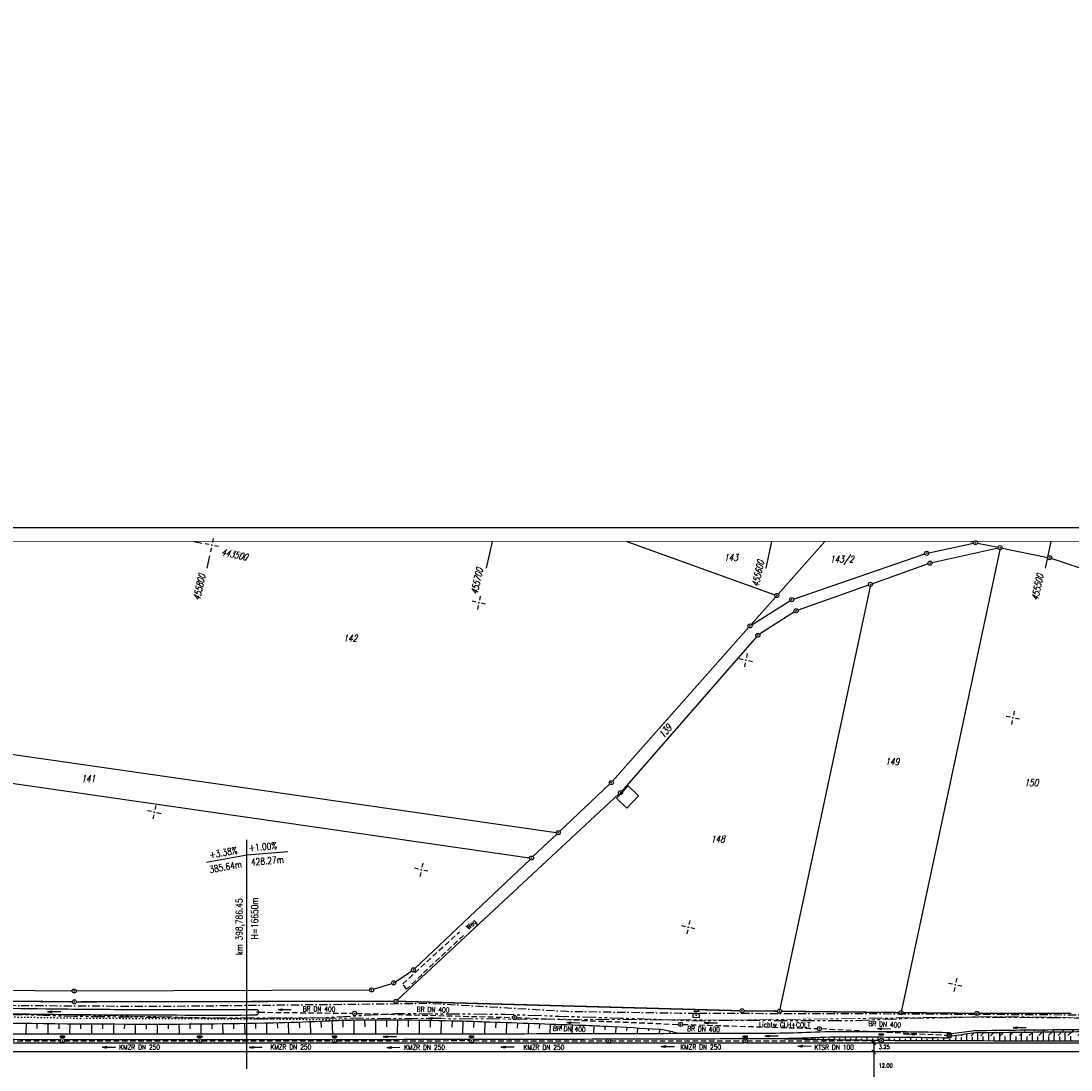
# Model space of a CAD drawing. Extents: x -134 to 1642, y -665 to 1050.
# Tile 23 of 88: x 229 to 614, y 221 to 605. Entities that reach past the tile are written whole.
import ezdxf
from ezdxf.enums import TextEntityAlignment as Align

# ---------------------------------------------------------------- set-up
doc = ezdxf.new("R2010")
doc.units = 0
doc.header["$LTSCALE"] = 2
doc.header["$MEASUREMENT"] = 0
for name, pattern in [('AUSGEZOGEN', [0]), ('BAB-FM2', [2.6, 1.5, -0.5, 0.1, -0.5]), ('GESTRICH-X2', [1.5, 1, -0.5]), ('PHANTOMX2', [5, 2.5, -0.5, 0.5, -0.5, 0.5, -0.5]), ('PUNKTX2_STR', [0.6, 0.1, -0.5])]:
    doc.linetypes.add(name, pattern=pattern)
doc.layers.get('0').update_dxf_attribs({"color": 8, "linetype": 'AUSGEZOGEN'})
for name, color, linetype in [('BAB_FM', 8, 'BAB-FM2'), ('BOESCHG', 8, 'AUSGEZOGEN'), ('DURCHL', 200, 'GESTRICH-X2'), ('FBRTOP', 8, 'AUSGEZOGEN'), ('FLSTNR', 8, 'AUSGEZOGEN'), ('GEBAEUDE', 8, 'AUSGEZOGEN'), ('GRENZL', 8, 'AUSGEZOGEN'), ('GRENZL-BAB', 7, 'AUSGEZOGEN'), ('GRENZP', 8, 'AUSGEZOGEN'), ('GRENZP-BAB', 7, 'AUSGEZOGEN'), ('KANAL', 200, 'GESTRICH-X2'), ('Lichtwellenleiter COLT', 8, 'PHANTOMX2'), ('Lichtwellenleiter GLH', 8, 'PHANTOMX2'), ('MULDE', 8, 'AUSGEZOGEN'), ('NETZ', 250, 'AUSGEZOGEN'), ('NUTZUNG', 8, 'PUNKTX2_STR'), ('NZ', 8, 'AUSGEZOGEN'), ('PFEIL', 200, 'CONTINUOUS'), ('PFEILTOP', 8, 'AUSGEZOGEN'), ('RAHMEN', 250, 'AUSGEZOGEN'), ('Rinne', 200, 'CONTINUOUS'), ('SCHRIFT', 8, 'AUSGEZOGEN'), ('SCHSYMBOL', 200, 'AUSGEZOGEN'), ('SIGNATUR', 8, 'AUSGEZOGEN'), ('TEXTO', 200, 'CONTINUOUS'), ('WEG', 8, 'GESTRICH-X2')]:
    doc.layers.add(name, color=color, linetype=linetype)
doc.styles.add('ROMANS', font='romans.shx', dxfattribs={"width": 0.8})
pattern_1 = [(45, (0, 0), (-1.767766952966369, 1.767766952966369), [])]

# ---------------------------------------------------------------- blocks, each defined once
blk = doc.blocks.new('IKR')
at = {"color": 0}
for p, q in [((-2.5, 0), (-1, 0)), ((0, 1), (0, 2.5)), ((1, 0), (2.5, 0)), ((0, -2.5), (0, -1))]:
    blk.add_line(p, q, dxfattribs=at)
blk.add_circle((0, 0), 0.05, dxfattribs=at)
blk.add_point((0, 0), dxfattribs=at)
blk = doc.blocks.new('SK')
for p, q in [((-1.353218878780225, 2.373460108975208), (1.383540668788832, 2.379368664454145)), ((-1.34730782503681, 2.379368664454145), (-0.7798588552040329, 2.178473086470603)), ((-0.00552735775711, 0.8726516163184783), (0.0003836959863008, 2.373460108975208)), ((0.8160916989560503, 2.58026424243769), (1.383540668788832, 2.379368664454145))]:
    blk.add_line(p, q)
blk.add_lwpolyline([(-1.761082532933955, -0.905871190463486), (1.738365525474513, -0.9081673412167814), (1.739544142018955, 0.8881029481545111), (-1.759903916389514, 0.8903990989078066)], close=True)
blk.add_point((0, 0))
blk = doc.blocks.new('GST')
at = {"color": 0}
blk.add_circle((0, 0), 0.75, dxfattribs=at)
blk.add_point((0, 0), dxfattribs=at)
blk = doc.blocks.new('13')
blk.add_lwpolyline([(0.7551444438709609, 1.217819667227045), (-0.7477110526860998, 1.217819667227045), (-0.7477110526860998, 1.800570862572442), (0.7551444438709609, 1.800570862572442)], close=True)
at = {"rotation": 180}
blk.add_blockref('GST', (0, 0), dxfattribs=at)
blk = doc.blocks.new('10')
blk.add_blockref('GST', (0, 0))
blk = doc.blocks.new('20')
blk.add_lwpolyline([(-0.7540238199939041, -0.7510624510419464), (0.7541923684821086, -0.7510624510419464), (0.7541923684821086, 0.7497802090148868), (-0.7540238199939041, 0.7497802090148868)], close=True)
blk.add_circle((0, 0), 0.6755038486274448)
blk.add_point((0, 0))
blk = doc.blocks.new('40')
at = {"color": 0}
blk.add_arc((0.0246800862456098, 0.3106833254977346), 0.9100732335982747, 192.5363002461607, 347.4636997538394, dxfattribs=at)
blk.add_point((0, 0), dxfattribs=at)
blk = doc.blocks.new('PFEIL2')
at = {"color": 0}
for p, q in [((0.8796887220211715, 0.0024565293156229), (-2.401395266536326, -0.0115320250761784)), ((0.8808543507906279, -0.2709205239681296), (0.8785230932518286, 0.2758335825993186)), ((0.8785230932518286, 0.2758335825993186), (2.42908935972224, 0.0090619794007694)), ((0.9110887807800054, 0.2702307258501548), (0.878570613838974, 0.2646884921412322)), ((0.9651190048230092, 0.2609349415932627), (0.8786494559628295, 0.2461975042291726)), ((1.019149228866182, 0.2516391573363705), (0.8787282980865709, 0.2277065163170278)), ((1.073179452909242, 0.24234337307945), (0.8788071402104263, 0.2092155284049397)), ((1.127209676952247, 0.2330475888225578), (0.8788859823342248, 0.1907245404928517)), ((1.18123990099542, 0.2237518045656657), (0.8789648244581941, 0.1722335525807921)), ((1.235270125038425, 0.2144560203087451), (0.8790436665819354, 0.1537425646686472)), ((1.289300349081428, 0.2051602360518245), (0.8791225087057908, 0.1352515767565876)), ((1.34333057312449, 0.195864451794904), (0.8792013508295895, 0.1167605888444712)), ((1.397360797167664, 0.1865686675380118), (0.8792801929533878, 0.0982696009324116)), ((1.451391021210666, 0.1772728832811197), (0.8793590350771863, 0.0797786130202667)), ((1.505421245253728, 0.1679770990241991), (0.8794378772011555, 0.0612876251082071)), ((1.559451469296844, 0.1586813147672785), (0.8795167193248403, 0.0427966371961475)), ((1.613481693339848, 0.1493855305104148), (0.8795955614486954, 0.024305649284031)), ((1.66751191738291, 0.140089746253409), (0.8796744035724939, 0.005814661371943)), ((1.721542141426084, 0.1307939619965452), (0.8797532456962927, -0.0126763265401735)), ((1.775572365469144, 0.1214981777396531), (0.8798320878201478, -0.0311673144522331)), ((1.82960258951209, 0.1122023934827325), (0.8799109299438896, -0.0496583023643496)), ((1.883632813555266, 0.1029066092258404), (0.8799897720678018, -0.0681492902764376)), ((1.937663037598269, 0.0936108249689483), (0.8800686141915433, -0.08664027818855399)), ((1.991693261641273, 0.0843150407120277), (0.8801474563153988, -0.105131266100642)), ((2.045723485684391, 0.0750192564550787), (0.8802262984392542, -0.1236222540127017)), ((2.099753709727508, 0.0657234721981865), (0.8803051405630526, -0.1421132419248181)), ((2.153783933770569, 0.056427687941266), (0.8803839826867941, -0.1606042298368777)), ((2.207814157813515, 0.0471319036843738), (0.8804628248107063, -0.1790952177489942)), ((2.26184438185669, 0.0378361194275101), (0.8805416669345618, -0.1975862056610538)), ((2.315874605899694, 0.0285403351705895), (0.8806205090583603, -0.2160771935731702)), ((2.36990482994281, 0.0192445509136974), (0.8806993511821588, -0.2345681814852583)), ((2.423935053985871, 0.009948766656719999), (0.8807781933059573, -0.2530591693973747)), ((2.42908935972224, 0.0090619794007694), (0.8808543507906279, -0.2709205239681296))]:
    blk.add_line(p, q, dxfattribs=at)

msp = doc.modelspace()

# ---------------------------------------------------------------- hatches: boundary and pattern name
at = {"layer": 'Rinne'}
h = msp.add_hatch(dxfattribs=at)
h.set_pattern_fill('ANSI31', color=256, scale=20, style=0)
h.set_pattern_definition(pattern_1)
edge = h.paths.add_edge_path()
edge.add_arc((275.3678679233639, -21751.93460440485), 21947.71160311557, 89.37835797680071, 89.45558254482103, ccw=False)
edge.add_arc((441.1643894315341, -6471.326879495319), 6666.204448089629, 89.23823455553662, 89.37835802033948, ccw=False)
edge.add_arc((-14330.56611804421, -1117453.652150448), 1117746.728571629, 89.23636225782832, 89.23823455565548, ccw=False)
edge.add_arc((523.4268695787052, -3023.765735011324), 3217.853735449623, 89.20146436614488, 89.23635939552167, ccw=False)
edge.add_arc((555.1156307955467, -750.2106921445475), 944.0778646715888, 86.9472946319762, 89.20146436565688, ccw=False)
edge.add_arc((625.8602380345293, 576.3278124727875), 384.3457137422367, 266.9472946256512, 270.4805115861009)
edge.add_arc((580.8616385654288, 5941.795496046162), 5750.002089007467, 270.4805115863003, 270.6623839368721)
edge.add_arc((762.6420439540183, -9781.389322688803), 9974.233503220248, 90.5242944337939, 90.66238403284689, ccw=False)
edge.add_arc((2442.172865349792, -193318.2257054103), 193518.7543507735, 90.51436532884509, 90.52429443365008, ccw=False)
edge.add_arc((253.3757976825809, 50487.93959450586), 50297.23583619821, 270.5143658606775, 270.5338414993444)
edge.add_arc((717.2500363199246, 702.9996285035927), 510.1348287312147, 270.5338414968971, 270.6271230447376)
edge.add_arc((-30540.73757249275, 2856402.628893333), 2856380.831196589, 270.6271245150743, 270.6283711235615)
edge.add_arc((769.6357830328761, 1592.380748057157), 1398.888627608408, 270.6283711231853, 270.9931067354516)
edge.add_arc((599.0672332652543, 11432.08814703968), 11240.07429437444, 270.9931067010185, 271.1217788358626)
edge.add_arc((275.3876470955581, -21749.98064170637), 21944.95754141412, 89.37835799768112, 89.45558852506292, ccw=False)
edge.add_arc((441.1524745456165, -6472.292854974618), 6666.370496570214, 89.23823424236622, 89.37835798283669, ccw=False)
edge.add_arc((-14329.55996607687, -1117377.591710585), 1117669.861477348, 89.23636218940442, 89.23823424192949, ccw=False)
edge.add_arc((523.3987459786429, -3025.407969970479), 3218.696199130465, 89.20147597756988, 89.2363606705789, ccw=False)
edge.add_arc((555.0968933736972, -751.1464296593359), 944.2137687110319, 86.94729208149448, 89.20147597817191, ccw=False)
edge.add_arc((625.8522091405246, 575.5917610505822), 384.4097827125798, 266.9472920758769, 270.4804910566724)
edge.add_arc((580.8487549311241, 5941.867590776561), 5750.874316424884, 270.4804910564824, 270.6623925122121)
edge.add_arc((762.6798347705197, -9785.497690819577), 9977.542045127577, 90.52429330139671, 90.66239254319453, ccw=False)
edge.add_arc((2442.713838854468, -193377.7176431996), 193577.448747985, 90.51436665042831, 90.52429330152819, ccw=False)
edge.add_arc((253.3886123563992, 50486.67402724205), 50296.77020461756, 270.5143669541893, 270.533840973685)
edge.add_arc((717.25790503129, 702.2158528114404), 510.1510138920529, 270.5338409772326, 270.6271218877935)
edge.add_arc((-30543.47555988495, 2856652.630926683), 2856631.648222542, 270.6271245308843, 270.6283710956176)
edge.add_arc((769.6457799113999, 1591.700707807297), 1399.00851867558, 270.628371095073, 270.9931066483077)
edge.add_arc((599.0682537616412, 11431.92546175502), 11240.71161827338, 270.9931067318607, 271.1217807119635)
h = msp.add_hatch(dxfattribs=at)
h.set_pattern_fill('ANSI31', color=256, scale=20, style=0)
h.set_pattern_definition(pattern_1)
edge = h.paths.add_edge_path()
edge.add_arc((639.2643398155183, -229.8617513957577), 468.993803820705, 97.56044782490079, 98.52490022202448, ccw=False)
edge.add_arc((578.7841899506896, 225.8151636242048), 9.320768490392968, 90.71516047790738, 97.56044783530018, ccw=False)
edge.add_arc((667.4490428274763, -6877.28716593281), 7112.976458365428, 90.45385761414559, 90.71516047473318, ccw=False)
edge.add_arc((644.0436065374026, -3922.606089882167), 4158.202680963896, 90.11210067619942, 90.45385757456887, ccw=False)
edge.add_arc((2970.465617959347, -1192978.70338411), 1193216.57582837, 90.10896587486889, 90.11210067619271, ccw=False)
edge.add_arc((709.2209362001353, -3986.094215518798), 4221.816426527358, 90.05626458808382, 90.10896572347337, ccw=False)
edge.add_line((705.0751033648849, 235.7201753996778), (793.2751699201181, 235.8050824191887))
edge.add_arc((682.6151214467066, 115104.4268883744), 114868.6751087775, 270.0551965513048, 270.0832469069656)
edge.add_arc((860.1125644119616, -7060.434819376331), 7296.315544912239, 89.9719488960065, 90.08324695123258, ccw=False)
edge.add_arc((863.6815043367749, 229.3024668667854), 6.577385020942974, 80.49913296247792, 89.97194889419, ccw=False)
edge.add_arc((850.9185189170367, 153.0409627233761), 83.89950870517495, 77.84959608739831, 80.49913297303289, ccw=False)
edge.add_arc((867.5223225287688, 230.1597233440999), 5.013581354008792, 71.90569353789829, 77.84959608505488, ccw=False)
edge.add_arc((858.9327271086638, 203.8709771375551), 32.67003316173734, 69.57810596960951, 71.90569351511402, ccw=False)
edge.add_arc((639.2640555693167, -229.5569551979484), 469.4922207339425, 97.56044782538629, 98.52873659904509, ccw=False)
edge.add_arc((578.729000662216, 226.5336320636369), 9.401885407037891, 90.71400696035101, 97.56044784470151, ccw=False)
edge.add_arc((667.8949489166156, -6928.253831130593), 7164.744938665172, 90.453857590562, 90.714006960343, ccw=False)
edge.add_arc((644.0263692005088, -3915.105278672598), 4151.501850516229, 90.11209794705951, 90.4538576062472, ccw=False)
edge.add_arc((2972.637983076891, -1194119.305018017), 1194357.979529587, 90.10896587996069, 90.1120979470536, ccw=False)
edge.add_arc((709.2161933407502, -3982.002509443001), 4218.524717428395, 90.05626473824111, 90.10896563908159, ccw=False)
edge.add_line((705.0735819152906, 236.5201739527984), (793.2743997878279, 236.6050820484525))
edge.add_arc((681.7069848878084, 116046.7031343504), 115810.1517923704, 270.0551967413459, 270.0829776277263)
edge.add_arc((860.3404087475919, -7298.993251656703), 7535.673945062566, 89.9740699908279, 90.08297773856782, ccw=False)
edge.add_arc((863.7477431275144, 229.9615104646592), 6.718411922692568, 80.49913298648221, 89.97406998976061, ccw=False)
edge.add_arc((850.5714833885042, 151.2306059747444), 86.54427955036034, 77.86198907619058, 80.49913296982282, ccw=False)
edge.add_arc((867.6804223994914, 230.7791582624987), 5.176669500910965, 71.90569352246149, 77.86198907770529, ccw=False)
edge.add_arc((858.8709711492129, 203.8175358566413), 33.54100474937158, 69.56659774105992, 71.9056935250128, ccw=False)

# ---------------------------------------------------------------- linework, layer by layer
msp.add_line((541.3116645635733, 231.8803583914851), (541.2963808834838, 196.4247486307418))
at = {"layer": 'BAB_FM', "flags": 128}
for points in [[(130.6767039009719, 246.9571531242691), (179.6759530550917, 245.8242002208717), (202.0078045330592, 245.5358592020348), (229.6754709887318, 245.0905747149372)], [(229.1086510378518, 245.0988914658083), (279.208654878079, 244.7915809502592), (379.2086411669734, 245.89282675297), (428.974859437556, 242.9438273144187), (470.4790623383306, 242.322750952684), (477.2086869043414, 242.2220476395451)], [(477.2086869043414, 242.2220476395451), (529.2086872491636, 242.1946954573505), (629.2086947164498, 241.5959412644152), (679.2087009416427, 241.0965641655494), (729.2086972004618, 241.397187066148), (779.2086971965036, 241.3978099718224), (829.2086897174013, 241.9984328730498), (879.2086897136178, 241.9990557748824), (928.8626136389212, 242.8824089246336), (950, 243.4357156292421)]]:
    msp.add_lwpolyline(points, dxfattribs=at)
at = {"layer": 'BOESCHG'}
for p, q in [((230.9971892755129, 234.6867814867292), (231.0448928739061, 238.5818308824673)), ((235.0228781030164, 236.6086206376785), (235.0446149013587, 238.5347695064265)), ((239.0050262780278, 234.6792622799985), (239.0443803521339, 238.4915559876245)), ((243.0265167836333, 236.5646716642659), (243.0441855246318, 238.452190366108)), ((247.0126100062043, 234.6760186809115), (247.0440267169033, 238.4166726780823)), ((251.030105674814, 236.5300544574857), (251.0439002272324, 238.3850029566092)), ((299.0627529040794, 236.5315001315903), (299.0431969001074, 238.3913935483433)), ((303.0897274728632, 234.6719550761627), (303.0429312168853, 238.4372760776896)), ((307.0699520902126, 236.5816125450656), (307.0425704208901, 238.4908115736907)), ((311.1051565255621, 234.6729820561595), (311.0420998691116, 238.5519998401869)), ((315.0773645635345, 236.647250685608), (315.0415049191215, 238.6208406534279)), ((319.1215658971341, 234.6744495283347), (319.0407709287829, 238.6973337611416)), ((323.0890126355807, 236.7291731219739), (323.0398473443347, 238.7829958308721)), ((327.1682507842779, 234.6763654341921), (327.0383345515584, 238.8924588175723)), ((331.1179938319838, 236.8534419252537), (331.0359752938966, 239.0293915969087)), ((335.2338422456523, 234.67873113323), (335.0325808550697, 239.1937877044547)), ((339.1470078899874, 237.03282112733), (339.0279674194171, 239.3855612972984)), ((343.2113763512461, 234.6815095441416), (343.0240024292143, 239.5633352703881)), ((347.0874769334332, 237.187714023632), (347.0219075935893, 239.6923844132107)), ((351.092236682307, 234.6846837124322), (351.021088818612, 239.7726895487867)), ((355.040955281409, 237.2500665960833), (355.0208797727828, 239.8136889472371)), ((359.0381004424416, 234.6883173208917), (359.0208183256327, 239.8360647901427)), ((363.0179423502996, 237.2654229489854), (363.0208169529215, 239.8405465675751)), ((366.9920927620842, 234.6923903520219), (367.0207956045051, 239.8271341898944)), ((370.9954915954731, 237.2452658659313), (371.0206751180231, 239.7959406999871)), ((374.9511677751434, 234.6969023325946), (375.0203985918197, 239.7487897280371)), ((378.9761885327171, 237.1928213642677), (379.0199121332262, 239.6863196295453)), ((382.9143179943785, 234.7018534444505), (383.0191570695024, 239.6085313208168)), ((386.9574636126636, 237.1101146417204), (387.0180747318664, 239.515425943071)), ((390.882637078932, 234.7093726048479), (391.0166189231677, 239.4074637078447)), ((394.9434993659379, 237.0018785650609), (395.0148382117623, 239.2880719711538)), ((398.8624530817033, 234.7239752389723), (399.0127227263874, 239.1579517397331)), ((402.934942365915, 236.876238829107), (403.0103017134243, 239.0187747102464)), ((406.8610328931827, 234.7434770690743), (407.0078067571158, 238.8775092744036)), ((410.9339240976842, 236.7440916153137), (411.0052649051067, 238.7349229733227)), ((414.864235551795, 234.7630525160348), (415.0026757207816, 238.5910158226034)), ((418.9330143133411, 236.6093208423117), (419.0000387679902, 238.4457878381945)), ((255.0199571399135, 234.6742887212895), (255.0438023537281, 238.3571812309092)), ((259.0336425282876, 236.5033872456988), (259.0437293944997, 238.3332075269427)), ((263.027113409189, 234.6729406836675), (263.0436776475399, 238.3130818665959)), ((267.0371404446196, 236.4846070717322), (267.0436434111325, 238.2968042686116)), ((271.0341354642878, 234.6719745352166), (271.0436229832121, 238.2843747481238)), ((275.041872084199, 236.4742262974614), (275.043613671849, 238.2768181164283)), ((279.0470263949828, 234.671389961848), (279.0436111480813, 238.2767802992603)), ((283.0487693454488, 236.4778185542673), (283.0436013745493, 238.2843960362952)), ((287.0608923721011, 234.6711878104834), (287.0435697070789, 238.2996652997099)), ((291.0557107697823, 236.4969091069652), (291.0435015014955, 238.3225880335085)), ((295.0750492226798, 234.6713681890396), (295.0433821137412, 238.3531641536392)), ((422.8678478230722, 234.7826642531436), (422.9973536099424, 238.299239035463)), ((426.9322148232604, 236.4719265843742), (426.9946198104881, 238.1513694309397)), ((430.8718770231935, 234.8023123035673), (430.9918369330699, 238.0021790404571)), ((434.9682216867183, 237.3301602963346), (434.9889329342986, 237.8497524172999)), ((438.8580548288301, 234.8219517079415), (438.9853777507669, 237.6811192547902)), ((442.9155002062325, 236.1628180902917), (442.9809928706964, 237.4938543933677)), ((446.8504791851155, 234.8416416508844), (446.9759195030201, 237.2924267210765)), ((450.9117809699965, 235.9683091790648), (450.9705440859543, 237.0851029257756)), ((454.8561877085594, 234.8613995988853), (454.9648680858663, 236.872066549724)), ((458.9094443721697, 235.7623061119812), (458.9588833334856, 236.6533180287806)), ((462.8357240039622, 234.8811280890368), (462.952443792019, 236.4263781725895)), ((466.6845319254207, 234.8906563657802), (466.876089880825, 235.6764504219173)), ((575.432282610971, 232.2236991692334), (575.4396329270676, 234.7688489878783)), ((579.432265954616, 232.2121545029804), (579.4407249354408, 235.1448114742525)), ((583.4322493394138, 232.200624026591), (583.4408704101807, 235.1931837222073)), ((587.4322327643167, 232.1891077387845), (587.4410091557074, 235.2393058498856)), ((591.4322162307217, 232.177605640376), (591.441140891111, 235.2831779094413)), ((595.4321997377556, 232.1661177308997), (595.4412659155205, 235.3247999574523)), ((599.4321832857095, 232.1546440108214), (599.4413839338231, 235.3641720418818)), ((603.4321668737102, 232.1431844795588), (603.441495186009, 235.4012942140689)), ((607.4321505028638, 232.1317391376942), (607.4415998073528, 235.4361665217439)), ((611.4321341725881, 232.1203079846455), (611.4416974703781, 235.4687833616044)), ((504.9337688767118, 232.9698311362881), (504.9339757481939, 232.9815014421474)), ((506.9334589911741, 232.9346126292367), (506.934806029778, 233.0115965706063)), ((508.9331571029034, 232.8998511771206), (508.9343905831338, 232.9712783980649)), ((510.9328631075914, 232.8655467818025), (510.936628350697, 233.0865061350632)), ((512.9325769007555, 232.8316994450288), (512.9351937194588, 232.9873530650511)), ((514.932298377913, 232.7983091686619), (514.9391622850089, 233.2122171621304)), ((516.9320274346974, 232.7653759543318), (516.9363490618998, 233.0296225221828)), ((518.9317639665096, 232.7328998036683), (518.9420880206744, 233.3731162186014)), ((520.9315078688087, 232.7008807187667), (520.9373950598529, 233.0712077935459)), ((522.9312590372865, 232.6693187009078), (522.9442611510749, 233.4991348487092)), ((524.9310173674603, 232.638213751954), (524.9380249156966, 233.0920692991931)), ((526.9307827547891, 232.6075658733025), (526.9456039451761, 233.5819124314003)), ((528.9305550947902, 232.5773750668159), (528.9382692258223, 233.0922395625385)), ((530.9303342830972, 232.5476413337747), (530.9461644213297, 233.620566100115)), ((532.9301202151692, 232.5183646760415), (532.9380688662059, 233.0655811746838)), ((534.9299127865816, 232.4895450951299), (534.945823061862, 233.602385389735)), ((536.9297118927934, 232.4611825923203), (536.9376652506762, 233.0265183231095)), ((538.9295174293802, 232.4332771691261), (538.9454044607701, 233.5812036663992)), ((540.9293292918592, 232.4058288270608), (540.937255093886, 232.9881315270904)), ((542.9291604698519, 232.3797568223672), (542.9437055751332, 233.5595525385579)), ((544.9290269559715, 232.3565383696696), (544.9355184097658, 232.9525457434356)), ((546.9289247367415, 232.3361932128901), (546.9402820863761, 233.5374349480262)), ((548.9288496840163, 232.318721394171), (548.9336903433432, 232.922459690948)), ((550.9287976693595, 232.3041229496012), (550.9367654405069, 233.514842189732)), ((552.9287645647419, 232.2923979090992), (552.9318792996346, 232.8978827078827)), ((554.9287462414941, 232.2835462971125), (554.9332248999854, 233.4915484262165)), ((556.9287371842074, 232.2772883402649), (556.9304698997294, 232.8738833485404)), ((558.928728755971, 232.271481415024), (558.9321080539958, 233.4357105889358)), ((560.9287203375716, 232.265678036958), (560.9303580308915, 232.8302392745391)), ((562.9287119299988, 232.2598782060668), (562.931877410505, 233.3517830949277)), ((564.9287035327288, 232.2540819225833), (564.9302283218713, 232.7803700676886)), ((566.9286951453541, 232.2482891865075), (566.9316228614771, 233.2594257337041)), ((569.2001938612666, 232.2427143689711), (569.1976247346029, 232.8004390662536)), ((569.432307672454, 232.2410427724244), (569.432310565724, 232.2420427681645)), ((571.4322993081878, 232.2352580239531), (571.4379848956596, 234.2015779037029)), ((573.4322909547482, 232.2294768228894), (573.4355565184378, 233.3595447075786)), ((577.4322742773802, 232.2179250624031), (577.4363457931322, 233.6286141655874)), ((581.4322576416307, 232.2063874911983), (581.4365280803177, 233.6878331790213)), ((585.432241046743, 232.1948641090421), (585.4365908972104, 233.7056950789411)), ((589.4322244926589, 232.1833549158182), (589.4366501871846, 233.7224390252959)), ((593.4322079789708, 232.1718599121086), (593.4367060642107, 233.7380650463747)), ((597.4321915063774, 232.1603790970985), (597.4367586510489, 233.752573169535)), ((601.4321750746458, 232.1489124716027), (601.4368077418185, 233.7659634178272)), ((605.4321586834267, 232.1374600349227), (605.436853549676, 233.7782358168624)), ((609.4321423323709, 232.1260217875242), (609.4368959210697, 233.7893903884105)), ((613.4321260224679, 232.114597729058), (613.4369345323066, 233.7992908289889))]:
    msp.add_line(p, q, dxfattribs=at)
for points in [[(631.436550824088, 176.3501575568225, -0.001609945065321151), (597.8387204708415, 175.603275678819, 0.001441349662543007), (560.310661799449, 174.7816849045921, 0.002260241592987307), (527.134997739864, 173.8096126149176, -0.006727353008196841), (515.9857890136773, 173.5826017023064, -0.005940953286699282), (502.9024284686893, 173.6477300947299, 0.002243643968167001), (468.2622200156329, 174.0763345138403, 0.0008103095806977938), (440.2797919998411, 174.2516327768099, -0.0009223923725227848), (415.6975800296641, 174.4111406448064, -0.01079755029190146), (387.5532778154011, 175.253686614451, 0.01381237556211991), (365.5468251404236, 175.7797183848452, 0.002298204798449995), (341.1682092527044, 175.5768733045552, 0.0007464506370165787), (266.1158118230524, 174.4953139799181, 3.566041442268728e-05), (221.3770176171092, 173.7805980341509, 0.0002359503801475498)], [(146.2562329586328, 240.2919355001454, -0.0002146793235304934), (148.3330745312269, 240.2500528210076, -0.001137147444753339), (179.1921857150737, 239.5442607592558, 0.001506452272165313), (202.486630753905, 239.0286976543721, 0.004186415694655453), (272.1080564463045, 238.2807153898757, 0.005904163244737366), (321.4754448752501, 238.7466497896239, 0.007465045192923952), (338.8470540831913, 239.3753563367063, -0.009943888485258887), (351.8909571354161, 239.7826999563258, -0.005017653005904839), (369.8365409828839, 239.8059605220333, -0.00464280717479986), (389.2277912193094, 239.4564031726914, -0.001912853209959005), (400.6276478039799, 239.1013442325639, -0.0006712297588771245), (433.1088967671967, 237.9216263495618, -0.003075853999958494), (443.6537848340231, 237.4594841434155, -0.00170348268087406), (462.684946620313, 236.4430773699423, -0.04309782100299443), (465.1354388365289, 236.0904835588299, -0.006965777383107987), (469.943275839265, 234.8987302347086)], [(206.8722316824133, 173.5266431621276, 8.237960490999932e-05), (141.9510857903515, 172.2334591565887, 0.001540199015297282)], [(503.9289997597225, 232.9886998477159, 0.001064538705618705), (541.1846799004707, 232.4033570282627, 0.0003623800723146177), (543.2023141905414, 232.3774161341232, 2.856287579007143e-06)], [(544.8827263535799, 232.3580434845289, 0.002004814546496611), (556.0456041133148, 232.2808536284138, 2.856287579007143e-06), (568.9286896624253, 232.2434999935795, 0.0007456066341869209)], [(568.9286896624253, 232.2434999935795, 1.434989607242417e-05), (633.6533454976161, 232.058062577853, 0.0007456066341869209), (635.4442849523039, 232.0556536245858, 0.000347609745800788), (651.3868005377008, 232.0690669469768, -3.918250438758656e-05), (792.8219275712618, 232.2753094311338, -0.000563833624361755), (818.7793025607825, 232.2818553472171, -0.0001860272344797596), (878.6863943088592, 232.2071187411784)]]:
    msp.add_lwpolyline(points, format="xyb", dxfattribs=at)
at = {"layer": 'DURCHL'}
msp.add_line((316.3458252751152, 242.6230198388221), (350.5293066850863, 242.2273334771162), dxfattribs=at)
at = {"layer": 'FBRTOP'}
for points in [[(36.69620885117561, 231.3812689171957), (100.342327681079, 231.3810798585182), (250.3422166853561, 231.3817171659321), (450.3417344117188, 231.3813336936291), (493.7698195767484, 231.3813129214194)], [(494.6711997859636, 231.3813124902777), (625.3423996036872, 231.381249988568), (825.341835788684, 231.3808665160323), (900.3422249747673, 231.38118517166)]]:
    msp.add_lwpolyline(points, dxfattribs=at)
at = {"layer": 'FBRTOP', "const_width": 0.4999999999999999}
msp.add_lwpolyline([(25, 228.1313036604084), (100.3423180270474, 228.1310798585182), (250.3422304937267, 228.1317171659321), (450.3417281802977, 228.1313336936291), (625.3423980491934, 228.1312499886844), (825.3418295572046, 228.1308665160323), (900.3422387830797, 228.13118517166)], dxfattribs=at)
at = {"layer": 'GEBAEUDE'}
for p, q in [((447.108, 321.022), (451.404, 325.528)), ((451.404, 325.528), (455.231, 321.88)), ((450.936, 317.374), (447.108, 321.022)), ((455.231, 321.88), (450.936, 317.374))]:
    msp.add_line(p, q, dxfattribs=at)
at = {"layer": 'GRENZL'}
for p, q in [((450.8504530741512, 415), (505.1369999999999, 395.419)), ((523.3973346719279, 415), (506.339, 395.726)), ((587.429, 411.9469999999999), (551.482, 243.223)), ((561.44, 410.775), (577.8430000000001, 414.34)), ((586.8530000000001, 412.519), (562.659, 407.18)), ((576.8927256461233, 415), (577.857, 414.713)), ((579.311, 414.351), (586.85, 412.829)), ((588.32, 412.532), (605.0319999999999, 409.147)), ((511.967, 393.8630000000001), (559.998, 410.372)), ((606.4780000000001, 408.76), (618.62, 404.6780000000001)), ((561.22, 406.766), (540.808, 399.502)), ((539.945, 398.517), (506.968, 243.72)), ((539.395, 398.999), (513.633, 389.839)), ((505.345, 394.603), (496.485, 384.602)), ((496.623, 384.439), (510.623, 393.221)), ((512.294, 389.184), (499.508, 381.039)), ((445.718, 327.258), (495.491, 383.479)), ((498.3819999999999, 380.071), (449.079, 323.601)), ((125.035, 351.565), (425.066, 308.441)), ((118.565, 341.809), (415.261, 299.157)), ((426.353, 308.849), (444.676, 326.182)), ((448.036, 322.525), (366.961, 247.151)), ((416.548, 299.566), (425.263, 307.818)), ((373.311, 258.655), (415.458, 298.535)), ((366.188, 253.794), (372.14, 257.726)), ((114.366, 251.925), (247.792, 250.419)), ((249.292, 250.413), (356.712, 250.775)), ((358.176, 251.007), (364.848, 253.151))]:
    msp.add_line(p, q, dxfattribs=at)
at = {"layer": 'GRENZL-BAB', "const_width": 0.5, "flags": 128}
for points in [[(247.84, 246.419), (114.265, 247.896)], [(365.662, 246.639), (249.34, 246.412)], [(492.315, 243.156), (367.161, 246.619)], [(506.062, 242.995), (493.815, 243.127)], [(550.576, 242.498), (507.562, 242.978)], [(578.325, 242.197), (552.076, 242.482)], [(613.622, 242.214), (579.825, 242.189)]]:
    msp.add_lwpolyline(points, dxfattribs=at)
at = {"layer": 'KANAL'}
for p, q in [((316.3458252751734, 242.6230198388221), (350.5293066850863, 242.2273334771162)), ((352.0245382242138, 242.192625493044), (409.0166868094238, 240.6859995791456)), ((410.5121289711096, 240.6522691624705), (469.8494142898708, 238.1606078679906)), ((471.3446458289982, 238.1258998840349), (520.6695167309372, 236.6416776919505)), ((522.1647482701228, 236.6069697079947), (568.1908799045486, 234.2029017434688)), ((194.7326191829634, 232.1914910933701), (243.5162667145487, 232.1976967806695)), ((245.0182381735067, 232.1942709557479), (293.7270297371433, 232.1521591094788)), ((295.2280236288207, 232.1489439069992), (343.1234425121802, 232.1869437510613)), ((344.625203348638, 232.1825403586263), (393.3161925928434, 232.2097327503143)), ((394.8179534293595, 232.2053293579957), (443.4901217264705, 232.1404197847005)), ((444.9918825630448, 232.1360163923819), (493.4802681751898, 232.1107038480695)), ((494.9820290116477, 232.1063004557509), (543.2826551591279, 232.2493101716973))]:
    msp.add_line(p, q, dxfattribs=at)
at = {"layer": 'Lichtwellenleiter COLT', "lineweight": 0, "flags": 128}
msp.add_lwpolyline([(864.4459685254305, 239.9949211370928), (769.8976082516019, 240.0756685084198), (679.100651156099, 240.0274688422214), (628.0655951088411, 240.1309203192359), (607.3015663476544, 240.8514552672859), (579.5188157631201, 240.9012443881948), (489.4311912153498, 239.7345527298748), (331.6483700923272, 240.4972738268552), (299.5324369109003, 240.5661570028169), (240.566259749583, 241.7748749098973), (210.0522229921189, 241.6346723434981), (163.7402790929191, 242.5270272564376)], dxfattribs=at)
at = {"layer": 'Lichtwellenleiter GLH', "flags": 128}
msp.add_lwpolyline([(25, 241.3288889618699), (33.74265591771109, 240.7444634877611), (64.09920286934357, 239.2041384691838), (83.82911020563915, 240.3973427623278), (106.9726380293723, 242.6257847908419), (122.2802608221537, 242.8547923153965), (129.0650902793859, 243.1616379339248), (159.8943759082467, 242.6569760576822), (177.7749587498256, 242.1464711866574), (201.6562818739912, 242.0401421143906), (230.432419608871, 241.7487024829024), (248.5971884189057, 241.1708304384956), (274.0139173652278, 240.8554201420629), (299.5308664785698, 240.4734071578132), (316.620562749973, 240.2898142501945), (340.3342726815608, 240.6922000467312), (366.0480499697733, 242.1305663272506), (394.4929364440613, 242.0393880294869), (406.3088655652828, 241.8678392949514), (426.0578955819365, 241.1747004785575), (448.6595241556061, 240.4796984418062), (476.3208420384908, 239.5149611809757), (489.3958041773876, 239.7554753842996), (508.3696938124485, 239.6047666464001), (532.8642034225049, 239.5289716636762), (554.9291437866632, 240.4451511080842), (579.5369683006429, 240.895287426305), (591.2618805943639, 240.7760830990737), (610.4311256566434, 240.6917163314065), (632.5627548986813, 240.0990012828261), (656.8300615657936, 239.8327888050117), (679.0732472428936, 240.0047306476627), (701.9903065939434, 240.0140924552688), (725.4778670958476, 239.794150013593), (749.9735394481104, 240.0086215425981), (769.8454514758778, 240.0899748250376), (803.2883510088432, 239.974558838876), (827.2837608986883, 240.0226648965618), (848.8077730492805, 240.1326919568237), (864.8521557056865, 240.00473333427)], dxfattribs=at)
at = {"layer": 'MULDE'}
for points in [[(78.55690673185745, 235.064422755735, 0.006422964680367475), (81.98676873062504, 236.7905826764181, 0.01121106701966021), (84.14688774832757, 237.9749566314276, 0.01270686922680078), (88.86817732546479, 240.8654726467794, -0.02674335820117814), (91.15037066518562, 242.176118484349, -0.05595939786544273), (93.57444044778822, 243.0775636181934, -0.02514879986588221), (99.20724898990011, 244.1838776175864, -0.02117696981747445), (110.7465375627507, 245.3568483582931, -0.01933387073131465), (123.4474355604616, 245.6146064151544, -0.004172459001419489), (139.4000627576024, 245.1883129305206, 0.006010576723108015), (150.4753756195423, 244.9330929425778, 0.0002862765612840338), (172.3948979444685, 244.7041044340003, -0.0004327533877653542), (186.8951397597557, 244.5483751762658, -0.0002690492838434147), (192.6055329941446, 244.4790306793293, 3.159373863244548e-05), (241.233781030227, 243.8654134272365, 0.00226532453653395), (268.4776870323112, 243.6468026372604, 0.001310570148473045), (315.5701998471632, 243.6057258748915)], [(82.8128231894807, 234.9643335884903, 0.0002204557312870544), (82.92792005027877, 235.0240595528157, 0.01132636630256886), (85.12320294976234, 236.2283719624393, 0.01256835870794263), (89.74495797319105, 239.0591202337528, -0.02714503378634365), (91.92340652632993, 240.3075931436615, -0.05553349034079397), (94.18298129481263, 241.145683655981, -0.02458385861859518), (99.51056811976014, 242.1982997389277, -0.02174182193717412), (110.7595344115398, 243.3545940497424, -0.01932029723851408), (123.4812086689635, 243.6131191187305, -0.004195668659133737), (139.3667157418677, 243.1887441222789, 0.006019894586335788), (150.4396037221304, 242.9333592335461, 0.0002868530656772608), (172.3548243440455, 242.7044125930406, -0.0004330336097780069), (186.8720092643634, 242.5485079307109, -0.000269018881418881), (192.5834542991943, 242.4791503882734, 3.159249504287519e-05), (241.2177196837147, 241.8654573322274, 0.002265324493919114), (268.4648932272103, 241.6468203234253, 0.001310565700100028), (315.5632130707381, 241.6057380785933)], [(194.7777676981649, 232.7278835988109, -0.0001226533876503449), (228.7227441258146, 232.6897177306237, 0.0002478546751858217), (243.1714623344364, 232.6770903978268, 7.559642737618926e-05)], [(245.0992424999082, 232.6764885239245, 7.234770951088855e-05), (293.6866844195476, 232.6713095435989, 8.10883926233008e-05)], [(295.2537418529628, 232.6713765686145, 7.886542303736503e-07), (295.783375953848, 232.6714025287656, 8.102697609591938e-05), (343.0782882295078, 232.6814594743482, 7.118424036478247e-05)], [(344.6604655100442, 232.6820609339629, 6.852056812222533e-05), (384.4383843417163, 232.7028504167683, 0.0002439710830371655), (393.368258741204, 232.7130985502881, 0.0001614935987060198)], [(394.7671240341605, 232.7154934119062, 1.317357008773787e-06), (394.8153410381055, 232.7155797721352, 0.0001614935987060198), (399.4945439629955, 232.7254842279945, 6.087965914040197e-06), (443.6988259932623, 232.8338670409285, 4.674497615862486e-05)], [(444.7008147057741, 232.8363362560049, 3.974900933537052e-06), (473.5623709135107, 232.9076976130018, 4.674497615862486e-05), (488.8437200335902, 232.9470315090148, 4.735252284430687e-05), (503.9289997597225, 232.9886998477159, 0.01006284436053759), (516.6323340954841, 233.2806979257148, -0.009256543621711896), (530.3607096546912, 233.6184064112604, -0.002805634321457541), (531.7335841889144, 233.6190523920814, -0.0001700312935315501), (554.5709440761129, 233.4938846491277, -0.003481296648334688), (558.5890099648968, 233.4425172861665, -0.001359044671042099), (568.9099564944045, 233.2106279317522, -0.001359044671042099)]]:
    msp.add_lwpolyline(points, format="xyb", dxfattribs=at)
at = {"layer": 'MULDE', "flags": 128}
msp.add_lwpolyline([(130.2564337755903, 234.8520553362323, 0.0009647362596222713), (140.9133703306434, 234.6504010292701, 0.004670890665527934), (143.096968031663, 234.6336985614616, 0.0002448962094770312), (182.3338154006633, 234.7193368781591, -0.0008822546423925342), (193.2290118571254, 234.7292284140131, -0.0001282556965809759), (228.7254834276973, 234.6897158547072, 0.0002794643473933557), (245.0146561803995, 234.6765098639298, 7.559642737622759e-05), (295.7832747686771, 234.6714025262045, 8.108839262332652e-05), (343.11338637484, 234.6814727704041, 7.118424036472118e-05), (384.4370649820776, 234.7028499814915, 0.0002835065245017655), (394.8117536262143, 234.715576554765, 0.0001614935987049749), (399.4896646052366, 234.7254782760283, 1.020087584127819e-05), (473.5574099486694, 234.9076914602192, 4.674497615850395e-05), (488.8383851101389, 234.9470243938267, 4.735252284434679e-05), (503.9232860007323, 234.9886916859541, 0.01006284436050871), (516.5461469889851, 235.2788400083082, -0.009256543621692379), (530.3485461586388, 235.6183694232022, -0.002805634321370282), (531.7438655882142, 235.6190259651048, -0.0001700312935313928), (554.5825856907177, 235.4938507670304, -0.003481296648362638), (558.6284993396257, 235.4421273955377, -0.001359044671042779), (568.9603154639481, 235.2099938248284, -0.001359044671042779)], format="xyb", dxfattribs=at)
at = {"layer": 'NETZ'}
for p, q in [((292.502, 414.98), (295.3032651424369, 414.3765359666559)), ((401.559, 414.98), (399.453, 405.204)), ((503.854, 414.98), (501.748, 405.204)), ((606.149, 414.98), (604.043, 405.204)), ((298.1266451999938, 409.6957851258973), (297.159, 405.204))]:
    msp.add_line(p, q, dxfattribs=at)
at = {"layer": 'NUTZUNG', "flags": 128}
msp.add_lwpolyline([(104.4944153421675, 240.5195050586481), (127.1731941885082, 241.9867582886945), (179.6420050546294, 241.7104481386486), (252.1740047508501, 240.4329192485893), (321.3720526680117, 240.1611574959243), (351.8909571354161, 239.7826999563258)], dxfattribs=at)
at = {"layer": 'NZ'}
for p, q in [((311.7924463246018, 221.8888692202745), (311.7931589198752, 305.7894598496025)), ((297.0209730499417, 297.5978971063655), (311.7931114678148, 300.2024943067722)), ((311.7931114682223, 300.2024943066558), (326.7360430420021, 301.5097035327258))]:
    msp.add_line(p, q, dxfattribs=at)
at = {"layer": 'RAHMEN'}
msp.add_line((1135, 420), (0, 420), dxfattribs=at)
at = {"layer": 'RAHMEN', "const_width": 0.35}
msp.add_lwpolyline([(25, 5), (1130, 5), (1130, 415), (25, 415), (25, 5)], dxfattribs=at)
at = {"layer": 'Rinne', "flags": 128}
for points in [[(569.6358090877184, 234.7434353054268, -0.004224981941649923), (577.4919747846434, 235.8537831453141, -0.02988212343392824), (578.6118395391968, 235.9347874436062, -0.001135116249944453), (611.1413817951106, 236.2663250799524, -0.001491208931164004), (635.9040512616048, 236.3886262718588, -1.36662207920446e-05), (701.193369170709, 236.5145790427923, -0.0002299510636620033), (705.0735819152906, 236.5201739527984), (793.2743997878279, 236.6050820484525, 0.0001212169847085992), (849.4269877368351, 236.6727908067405, -0.0004751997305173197), (863.7507836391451, 236.6799216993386, -0.0413657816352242), (864.8567012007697, 236.5877666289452, -0.01150721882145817), (868.7689061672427, 235.8400979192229, -0.02599509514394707), (869.2882026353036, 235.6998238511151, -0.01020658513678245), (870.5807532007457, 235.2480942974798)], [(569.7410667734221, 233.9503900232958, -0.004208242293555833), (577.5578367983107, 235.0549029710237, -0.02987708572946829), (578.667852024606, 235.1352060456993, -0.001140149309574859), (611.1055426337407, 235.4661341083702, -0.00149119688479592), (635.907980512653, 235.5886322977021, -1.367815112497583e-05), (701.1918456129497, 235.7145761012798, -0.0002299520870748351), (705.0751033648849, 235.7201753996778), (793.2751699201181, 235.8050824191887, 0.0001223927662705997), (849.5115076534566, 235.8730242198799, -0.0004856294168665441), (863.6847245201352, 235.8798510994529, -0.0413565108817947), (864.7671841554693, 235.7896305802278, -0.01156130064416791), (868.5775743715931, 235.0609927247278, -0.02594098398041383), (869.0794505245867, 234.9253660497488, -0.01015636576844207), (870.3322876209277, 234.4876570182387)]]:
    msp.add_lwpolyline(points, format="xyb", dxfattribs=at)
at = {"layer": 'SCHRIFT'}
for p, q in [((542.0093245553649, 230.6847294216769), (540.6135735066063, 232.0759874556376)), ((542.0079235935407, 227.4347297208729), (540.6121725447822, 228.8259877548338))]:
    msp.add_line(p, q, dxfattribs=at)
at = {"layer": 'SCHSYMBOL'}
msp.add_lwpolyline([(544.7964337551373, 234.1825600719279), (543.2935782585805, 234.1825609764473), (543.2935786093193, 234.7653121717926), (544.7964341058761, 234.7653112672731)], close=True, dxfattribs=at)
at = {"layer": 'WEG'}
for p, q in [((368.8743151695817, 252.9929622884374), (389.61541354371, 272.0499160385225)), ((391.0457536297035, 270.7597116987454), (370.1929247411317, 251.0322497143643)), ((370.1929247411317, 251.0322497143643), (368.8743151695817, 252.9929622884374))]:
    msp.add_line(p, q, dxfattribs=at)

# ---------------------------------------------------------------- block references
at = {"layer": 'GRENZP'}
for p in [(578.576, 414.499), (587.585, 412.681), (560.707, 410.615), (561.927, 407.018), (605.7669999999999, 408.998), (540.101, 399.251), (505.842, 395.165), (511.258, 393.619), (512.9259999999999, 389.587), (495.9880000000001, 384.041), (498.876, 380.636), (445.221, 326.697), (448.586, 323.036), (425.808, 308.334), (416.003, 299.051), (372.766, 258.14), (365.562, 253.38), (248.542, 250.411), (357.462, 250.778)]:
    msp.add_blockref('GST', p, dxfattribs=at)
at = {"layer": 'GRENZP-BAB'}
for p in [(248.59, 246.411), (366.412, 246.64), (493.065, 243.135), (506.812, 242.987), (551.326, 242.49), (579.075, 242.189)]:
    msp.add_blockref('GST', p, dxfattribs=at)
at = {"layer": 'NETZ', "rotation": 167.8411}
for p in [(298.965, 413.588), (396.722, 392.525), (494.478, 371.463), (592.235, 350.401), (277.902, 315.831), (375.659, 294.769), (473.416, 273.706), (571.173, 252.644)]:
    msp.add_blockref('IKR', p, dxfattribs=at)
at = {"layer": 'PFEIL'}
for p, rotation in [((325.647879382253, 243.6066263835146), 179.3380655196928), ((380.4981580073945, 240.4401277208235), 178.4916655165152), ((431.3227586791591, 238.8085938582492), 177.622165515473), ((481.6625619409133, 238.7320537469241), 178.2982655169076), ((545.073456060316, 236.5971988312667), 177.0237655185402), ((261.2646723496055, 229.8600135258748), 179.9327655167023), ((315.0414764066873, 229.8201609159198), 180.0512655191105), ((365.4525140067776, 229.7530383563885), 180.0156655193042), ((407.2485756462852, 229.9074069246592), 179.9273655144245), ((465.9408696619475, 230.1093059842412), 179.9806655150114), ((515.9598303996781, 230.248895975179), 180.1493655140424)]:
    msp.add_blockref('PFEIL2', p, dxfattribs=dict(at, rotation=rotation))
at = {"layer": 'PFEILTOP'}
for p, rotation in [((241.2257503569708, 242.8654353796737), 179.1787693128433), ((554.5767648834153, 234.4938677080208), 358.8686392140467), ((594.7497870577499, 237.0001295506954), 179.7337147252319), ((364.1723107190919, 233.7234135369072), 180.8786308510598), ((503.9261428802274, 233.9886957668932), 180.4679810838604)]:
    msp.add_blockref('PFEIL2', p, dxfattribs=dict(at, rotation=rotation))
at = {"layer": 'SCHSYMBOL'}
for name, p, rotation in [('40', (315.5865599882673, 242.6219133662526), 83.02214573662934), ('10', (351.2763283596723, 242.2095960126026), 359.9999655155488), ('10', (409.7731384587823, 240.6692992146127), 359.9999655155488), ('10', (470.5864496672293, 238.1439990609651), 359.9999655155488), ('10', (521.4237430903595, 236.6336403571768), 359.9999655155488), ('20', (568.9342454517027, 234.1634471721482), 359.9999655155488), ('13', (244.2592590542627, 232.1992405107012), 359.9999655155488), ('13', (294.4896329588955, 232.1402710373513), 359.9999655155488), ('13', (343.8614714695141, 232.1844421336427), 359.9999655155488), ('13', (394.058401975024, 232.1981468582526), 359.9999655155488), ('10', (444.2294739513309, 232.134564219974), 359.9999655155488), ('13', (494.2407971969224, 232.1176757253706), 359.9999655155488), ('GST', (544.0412885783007, 232.2474839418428), 179.9999655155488)]:
    msp.add_blockref(name, p, dxfattribs=dict(at, rotation=rotation))
at = {"layer": 'SIGNATUR', "xscale": 0.7000000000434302, "yscale": 0.6999999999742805, "zscale": 0.7, "rotation": 359.3857613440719}
msp.add_blockref('SK', (476.3500414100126, 241.3929389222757), dxfattribs=at)

# ---------------------------------------------------------------- texts
at = {"layer": 'FLSTNR', "style": 'ROMANS', "oblique": 15, "width": 0.8}
for s, p in [('143', (486.4550162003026, 407.8224418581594)), ('143/2', (525.2324558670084, 407.2170068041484)), ('142', (347.075, 378.286)), ('149', (545.5172316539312, 333.1259335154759)), ('141', (251.1236715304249, 326.8520929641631)), ('150', (596.4450569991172, 325.3805468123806)), ('148', (481.6108556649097, 304.7356566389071))]:
    msp.add_text(s, height=2.5, dxfattribs=at).set_placement(p)
msp.add_text('139', height=2.5, rotation=51.05367201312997, dxfattribs=at).set_placement((464.3220725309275, 342.6939403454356))
at = {"layer": 'Lichtwellenleiter GLH', "style": 'ROMANS', "width": 0.8}
msp.add_text('Lichtw GLH+COLT', height=1.8, rotation=359.6506653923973, dxfattribs=at).set_placement((499.2752115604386, 237.1706503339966))
at = {"layer": 'NETZ', "style": 'ROMANS', "oblique": 16.6, "width": 0.75}
for s, rotation, p in [('443500', 347.8410999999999, (302.2190461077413, 409.9686192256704)), ('455700', 77.84109999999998, (396.2508289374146, 395.4052332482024)), ('455600', 77.84109999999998, (499.168, 398.203244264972)), ('455800', 77.84109999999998, (294.578, 393.229)), ('455500', 77.84109999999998, (601.4630000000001, 393.229))]:
    msp.add_text(s, height=2.5, rotation=rotation, dxfattribs=at).set_placement(p)
at = {"layer": 'NZ', "style": 'ROMANS', "width": 0.8}
for s, height, rotation, p in [('+1.00%%%', 2.499999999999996, 4.999513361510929, (312.6421295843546, 301.5139624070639)), ('+3.38%%%', 2.499999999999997, 9.999513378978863, (298.34421463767, 298.9331416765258)), ('385.64m', 2.499999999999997, 9.999513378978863, (298.2705761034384, 293.5607694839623)), ('428.27m', 2.499999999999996, 4.999513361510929, (313.4032223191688, 296.2883388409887)), ('km 398,786.45', 2.499999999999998, 89.99951337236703, (310.210348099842, 263.4759064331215)), ('H=16650m', 2.499999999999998, 89.99951337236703, (315.8978773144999, 269.3084999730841))]:
    msp.add_text(s, height=height, rotation=rotation, dxfattribs=at).set_placement(p)
at = {"layer": 'SCHRIFT', "style": 'ROMANS', "width": 0.8}
for s, p in [('3.25', (543.1692925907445, 229.1515129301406)), ('12.00', (543.1222005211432, 222.333156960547))]:
    msp.add_text(s, height=1.5, rotation=0.09236803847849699, dxfattribs=at).set_placement(p)
at = {"layer": 'TEXTO', "style": 'ROMANS', "width": 0.75}
for s, rotation, p in [('BR DN 400', 359.3380655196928, (338.2077049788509, 242.8768404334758)), ('BR DN 400', 358.4916655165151, (379.9587645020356, 242.6773125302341)), ('BR DN 400', 357.0237655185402, (545.2955503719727, 237.2894626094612)), ('BR DN 400', 357.6221655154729, (429.8047162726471, 235.6137498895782)), ('BR DN 400', 358.2982655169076, (478.9689859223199, 235.5463946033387)), ('KMZR DN 250', 359.9327655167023, (272.5178121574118, 228.9201298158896)), ('KMZR DN 250', 0.05126551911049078, (327.9177728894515, 228.9991033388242)), ('KMZR DN 250', 0.01566551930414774, (376.8667972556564, 228.8713000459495)), ('KMZR DN 250', 359.9273655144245, (420.5629495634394, 228.8635823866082)), ('KMZR DN 250', 359.9806655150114, (477.9578435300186, 228.9549179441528)), ('KTSR DN 100', 0.1493655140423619, (526.8428350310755, 228.908015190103))]:
    msp.add_text(s, height=1.8, rotation=rotation, dxfattribs=at).set_placement(p, align=Align.CENTER)
at = {"layer": 'WEG', "style": 'ROMANS', "width": 0.8}
msp.add_text('Weg', height=1.8, rotation=43.65592722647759, dxfattribs=at).set_placement((393.0494977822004, 272.6755747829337))

doc.saveas('drawing.dxf')
